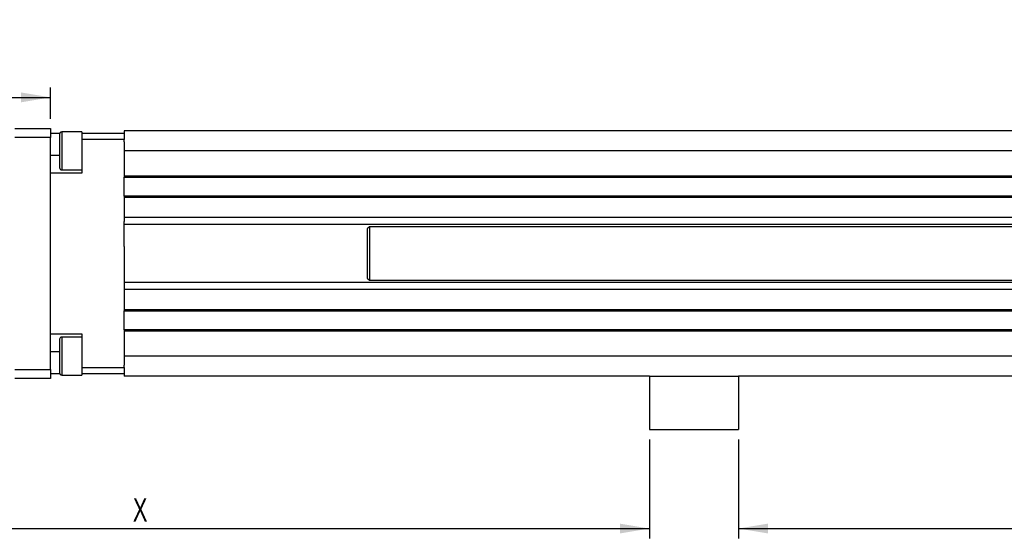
# Model space of a CAD drawing. Extents: x 11 to 421, y 5 to 275.
# Tile 4 of 9: x 74 to 174, y 86 to 139. Entities that reach past the tile are written whole.
import ezdxf
from ezdxf.enums import TextEntityAlignment as Align

# ---------------------------------------------------------------- set-up
doc = ezdxf.new("R2010")
doc.units = 0
doc.layers.get('0').update_dxf_attribs({"linetype": 'CONTINUOUS'})
doc.dimstyles.new('SLDDIMSTYLE1', dxfattribs={"dimtxt": 2.38125, "dimasz": 3, "dimexe": 0, "dimexo": 0.0625, "dimgap": 0.595313, "dimtad": 1, "dimlfac": 2.2, "dimrnd": 1e-09, "dimzin": 12, "dimsah": 1, "dimcen": 0.09, "dimazin": 3, "dimtfac": 1, "dimtofl": 0, "dimtmove": 0, "dimatfit": 3})
doc.dimstyles.new('SLDDIMSTYLE5', dxfattribs={"dimtxt": 2.38125, "dimasz": 3, "dimexe": 0, "dimexo": 0.0625, "dimgap": 0.595313, "dimtad": 1, "dimlfac": 2.2, "dimrnd": 1e-09, "dimzin": 4, "dimsah": 1, "dimcen": 0.09, "dimazin": 3, "dimtfac": 1, "dimtofl": 0, "dimtmove": 0, "dimatfit": 3})

# ---------------------------------------------------------------- blocks, each defined once
blk = doc.blocks.new('*D24')
at = {"color": 7, "linetype": 'CONTINUOUS'}
for p, q in [((38.88, 101.14), (38.88, 85.83)), ((138.02, 95.91), (138.02, 85.83)), ((38.88, 86.83), (138.02, 86.83))]:
    blk.add_line(p, q, dxfattribs=at)
for points in [[(38.88, 86.83), (41.88, 86.33), (41.88, 87.33)], [(138.02, 86.83), (135.02, 87.33), (135.02, 86.33)]]:
    blk.add_solid(points, dxfattribs=at)
at = {"color": 7, "linetype": 'CONTINUOUS', "width": 0.7}
blk.add_text('X', height=2.38, dxfattribs=at).set_placement((85.36, 86.83, -8.57), align=Align.BOTTOM_LEFT)
blk = doc.blocks.new('*D25')
at = {"color": 7, "linetype": 'CONTINUOUS'}
for p, q in [((147.11, 95.91), (147.11, 85.83)), ((217.3, 95.91), (217.3, 85.83)), ((147.11, 86.83), (217.3, 86.83))]:
    blk.add_line(p, q, dxfattribs=at)
for points in [[(147.11, 86.83), (150.11, 86.33), (150.11, 87.33)], [(217.3, 86.83), (214.3, 87.33), (214.3, 86.33)]]:
    blk.add_solid(points, dxfattribs=at)
at = {"color": 7, "linetype": 'CONTINUOUS', "width": 0.7}
blk.add_text('X', height=2.38, dxfattribs=at).set_placement((182.64, 86.83, -8.57), align=Align.BOTTOM_LEFT)
blk = doc.blocks.new('*D27')
at = {"color": 7, "linetype": 'CONTINUOUS'}
for p, q in [((54.43, 135.05), (53.95, 135.05)), ((53.95, 135.05), (53.95, 131.27)), ((65.32, 135.05), (65.8, 135.05)), ((65.8, 135.05), (65.8, 131.27)), ((76.97, 128.6), (76.97, 131.78)), ((44.61, 130.78), (76.97, 130.78)), ((53.95, 131.27), (54.43, 131.27)), ((65.8, 131.27), (65.32, 131.27))]:
    blk.add_line(p, q, dxfattribs=at)
for points in [[(44.61, 130.78), (47.61, 130.28), (47.61, 131.28)], [(76.97, 130.78), (73.97, 131.28), (73.97, 130.28)]]:
    blk.add_solid(points, dxfattribs=at)
at = {"color": 7, "linetype": 'CONTINUOUS', "width": 0.7}
for s, p in [('71.20', (54.95, 135.53, -8.57)), ('2.8031', (55.04, 131.27, -8.57))]:
    blk.add_text(s, height=2.381, dxfattribs=at).set_placement(p, align=Align.BOTTOM_LEFT)

msp = doc.modelspace()

# ---------------------------------------------------------------- linework, layer by layer
at = {"color": 7, "linetype": 'CONTINUOUS'}
for p, q in [((73.3382, 127.595), (76.9745, 127.595)), ((76.9745, 127.595), (76.9745, 126.6859)), ((76.9745, 126.6859), (73.3382, 126.6859)), ((76.9745, 127.1405), (77.9141, 127.1405)), ((76.9745, 103.0496), (76.9745, 126.6859)), ((77.8836, 127.0268), (77.8836, 125.3223)), ((80.1564, 127.2541), (78.1109, 127.2541)), ((80.1564, 127.2541), (80.1564, 127.1405)), ((80.1564, 127.1405), (84.4745, 127.1405)), ((80.1564, 127.1405), (80.1564, 126.4996)), ((84.4745, 126.4996), (80.1564, 126.4996)), ((80.1564, 126.4996), (80.1564, 125.3223)), ((84.4745, 127.3677), (84.4745, 127.1405)), ((281.2927, 127.3677), (84.4745, 127.3677)), ((84.4745, 127.1405), (84.4745, 126.4996)), ((84.4745, 126.2594), (84.4745, 126.4996)), ((84.4745, 126.2594), (84.4745, 125.3223)), ((77.8836, 125.3223), (77.8836, 123.6177)), ((80.1564, 125.3223), (80.1564, 123.0496)), ((281.2927, 125.3223), (84.4745, 125.3223)), ((84.4745, 125.3223), (84.4745, 122.7996)), ((80.1564, 123.0496), (76.9745, 123.0496)), ((78.1109, 123.3905), (80.1564, 123.3905)), ((84.4745, 122.7996), (84.4745, 122.6632)), ((84.4745, 122.7996), (281.2927, 122.7996)), ((84.4745, 122.6632), (281.2927, 122.6632)), ((84.4745, 120.7087), (84.4745, 122.6632)), ((279.7798, 120.7087), (84.4745, 120.7087)), ((84.4745, 120.7087), (84.4745, 120.5723)), ((84.4745, 120.5723), (84.4745, 118.5496)), ((260.1564, 118.5496), (84.4745, 118.5496)), ((84.4745, 118.5496), (84.4745, 118.1455)), ((84.4745, 115.5762), (84.4745, 118.1455)), ((260.1564, 117.8223), (84.4745, 117.8223)), ((109.4745, 117.595), (109.2473, 117.3677)), ((260.1564, 117.595), (109.4745, 117.595)), ((109.4745, 117.595), (109.4745, 112.1405)), ((109.2473, 117.3677), (109.2473, 112.3677)), ((84.4745, 115.5762), (84.4745, 114.1593)), ((84.4745, 114.1593), (84.4745, 111.59)), ((260.1564, 111.9132), (84.4745, 111.9132)), ((84.4745, 111.59), (84.4745, 111.1859)), ((109.2473, 112.3677), (109.4745, 112.1405)), ((109.4745, 112.1405), (260.1564, 112.1405)), ((260.1564, 111.1859), (84.4745, 111.1859)), ((84.4745, 111.1859), (84.4745, 109.1632)), ((84.4745, 109.1632), (84.4745, 109.0268)), ((84.4745, 109.0268), (279.7798, 109.0268)), ((84.4745, 107.0723), (84.4745, 109.0268)), ((76.9745, 106.6859), (80.1564, 106.6859)), ((80.1564, 106.6859), (80.1564, 104.4132)), ((281.2927, 107.0723), (84.4745, 107.0723)), ((84.4745, 107.0723), (84.4745, 106.9359)), ((281.2927, 106.9359), (84.4745, 106.9359)), ((84.4745, 106.9359), (84.4745, 104.4132)), ((77.8836, 106.1177), (77.8836, 104.4132)), ((80.1564, 106.345), (78.1109, 106.345)), ((77.8836, 104.4132), (77.8836, 102.7087)), ((80.1564, 104.4132), (80.1564, 103.2359)), ((281.2927, 104.4132), (84.4745, 104.4132)), ((84.4745, 104.4132), (84.4745, 103.4761)), ((84.4745, 103.2359), (84.4745, 103.4761)), ((73.3382, 103.0496), (76.9745, 103.0496)), ((76.9745, 103.0496), (76.9745, 102.1405)), ((77.9141, 102.595), (76.9745, 102.595)), ((78.1109, 102.4814), (80.1564, 102.4814)), ((80.1564, 103.2359), (84.4745, 103.2359)), ((80.1564, 103.2359), (80.1564, 102.595)), ((84.4745, 102.595), (80.1564, 102.595)), ((80.1564, 102.595), (80.1564, 102.4814)), ((84.4745, 103.2359), (84.4745, 102.595)), ((84.4745, 102.595), (84.4745, 102.3677)), ((76.9745, 102.1405), (73.3382, 102.1405)), ((138.018, 102.3677), (84.4745, 102.3677)), ((138.018, 102.3677), (138.018, 96.9132)), ((138.018, 102.3677), (147.1089, 102.3677)), ((217.2972, 102.3677), (147.1089, 102.3677)), ((147.1089, 102.3677), (147.1089, 96.9132)), ((138.018, 96.9132), (147.1089, 96.9132))]:
    msp.add_line(p, q, dxfattribs=at)
at = {"color": 8, "linetype": 'CONTINUOUS'}
for p, q in [((78.1109, 127.2541), (78.1109, 123.3905)), ((77.8836, 124.8677), (76.9745, 124.8677)), ((279.7018, 120.5723), (84.4745, 120.5723)), ((84.4745, 109.1632), (279.7018, 109.1632)), ((78.1109, 106.345), (78.1109, 102.4814)), ((76.9745, 104.8677), (77.8836, 104.8677))]:
    msp.add_line(p, q, dxfattribs=at)
at = {"color": 7, "linetype": 'CONTINUOUS'}
for centre, start, end in [((78.1109, 127.0268), 90, 180), ((78.1109, 123.6177), 180, 270), ((78.1109, 106.1177), 90, 180), ((78.1109, 102.7087), 180, 270)]:
    msp.add_arc(centre, 0.2273, start, end, dxfattribs=at)

# ---------------------------------------------------------------- dimensions: what is measured, and where the dimension line sits
dim = msp.add_linear_dim(base=(76.9745, 130.7842), p1=(44.6109, 127.6859), p2=(76.9745, 127.595), dimstyle='SLDDIMSTYLE5', dxfattribs=at)
dim.commit()
dim.dimension.update_dxf_attribs({"geometry": '*D27', "text_midpoint": (59.8744, 130.7842), "dimtype": 160})
for base, p1, p2, picture, middle in [((138.018, 86.8346), (38.8836, 102.1405), (138.018, 96.9132), '*D24', (86.3272, 86.8346)), ((217.2972, 86.8346), (147.1089, 96.9132), (217.2972, 96.9132), '*D25', (183.6066, 86.8346))]:
    dim = msp.add_linear_dim(base=base, p1=p1, p2=p2, text='X', dimstyle='SLDDIMSTYLE1', dxfattribs=at)
    dim.commit()
    dim.dimension.update_dxf_attribs({"geometry": picture, "text_midpoint": middle, "dimtype": 160})

doc.saveas('drawing.dxf')
